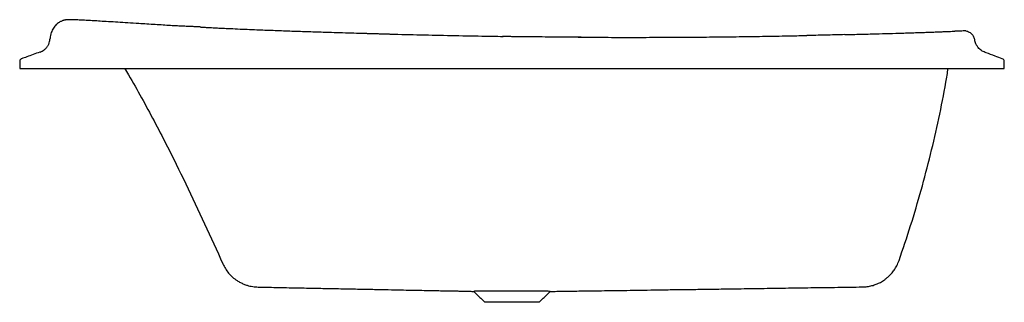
# Model space of a CAD drawing. Header units: millimetres. Extents: x 4745.65 to 4746.65, y 2475.31 to 2475.6.
import ezdxf

# ---------------------------------------------------------------- set-up
doc = ezdxf.new("R2010")
doc.units = ezdxf.units.MM
doc.layers.add('SANINDUSA', color=3, linetype='Continuous')

msp = doc.modelspace()

# ---------------------------------------------------------------- linework, layer by layer
at = {"layer": 'SANINDUSA'}
for p, q in [((4745.6467, 2475.5578), (4745.6467, 2475.5514)), ((4746.1467, 2475.3135), (4746.1191, 2475.3135)), ((4746.1744, 2475.3135), (4746.1467, 2475.3135))]:
    msp.add_line(p, q, dxfattribs=at)
msp.add_arc((4746.6437, 2475.5584), 0.00298, 359.8519, 70.3269, dxfattribs=at)
for points, knots in [([(4745.8299, 2475.5935), (4745.8292, 2475.5935), (4745.8268, 2475.5936), (4745.8229, 2475.5938), (4745.818, 2475.594), (4745.8127, 2475.5942), (4745.8066, 2475.5945), (4745.7996, 2475.5949), (4745.792, 2475.5954), (4745.784, 2475.5959), (4745.7759, 2475.5964), (4745.7665, 2475.597), (4745.7565, 2475.5976), (4745.7462, 2475.5983), (4745.7368, 2475.5988), (4745.7287, 2475.5993), (4745.7216, 2475.5998), (4745.7154, 2475.6001), (4745.7095, 2475.6004), (4745.7042, 2475.6007), (4745.7004, 2475.6008), (4745.6979, 2475.6009), (4745.6965, 2475.6009), (4745.6951, 2475.6008), (4745.6939, 2475.6007), (4745.6929, 2475.6005), (4745.6918, 2475.6003), (4745.6906, 2475.6), (4745.6895, 2475.5995), (4745.6881, 2475.5989), (4745.6867, 2475.5981), (4745.6853, 2475.597), (4745.6838, 2475.5958), (4745.6824, 2475.5942), (4745.681, 2475.5924), (4745.6797, 2475.5901), (4745.6787, 2475.5877), (4745.6779, 2475.5849), (4745.6778, 2475.5828), (4745.6775, 2475.5818)], [0, 0, 0, 0, 0.0089812, 0.0294955, 0.0487072, 0.070469, 0.0977824, 0.1289202, 0.1634648, 0.2014018, 0.2427094, 0.2843128, 0.3453317, 0.4050497, 0.4639908, 0.5225124, 0.5709553, 0.6218449, 0.6754606, 0.7322237, 0.7920287, 0.8176804, 0.8417908, 0.8623068, 0.8753991, 0.8865917, 0.8959813, 0.9037373, 0.9101729, 0.915846, 0.9217752, 0.9300128, 0.9369822, 0.9451601, 0.9555713, 0.9650278, 0.9757376, 0.9874875, 1, 1, 1, 1]), ([(4745.8299, 2475.5935), (4745.8304, 2475.5934), (4745.8314, 2475.5934), (4745.8331, 2475.5933), (4745.8351, 2475.5932), (4745.8373, 2475.593), (4745.8395, 2475.5929), (4745.842, 2475.5928), (4745.8447, 2475.5926), (4745.8477, 2475.5925), (4745.851, 2475.5923), (4745.8546, 2475.5921), (4745.8603, 2475.5919), (4745.868, 2475.5915), (4745.8778, 2475.5911), (4745.8898, 2475.5906), (4745.9042, 2475.5901), (4745.9212, 2475.5894), (4745.9381, 2475.5889), (4745.9531, 2475.5884), (4745.9662, 2475.588), (4745.9776, 2475.5876), (4745.9883, 2475.5873), (4745.9956, 2475.5871), (4745.9995, 2475.587), (4746.0006, 2475.5869), (4746.0016, 2475.5869), (4746.0027, 2475.5869), (4746.0038, 2475.5869), (4746.0049, 2475.5868), (4746.0072, 2475.5868), (4746.0106, 2475.5867), (4746.0146, 2475.5865), (4746.0177, 2475.5865), (4746.0199, 2475.5864), (4746.0214, 2475.5864), (4746.0223, 2475.5863), (4746.0229, 2475.5863), (4746.023, 2475.5863)], [0, 0, 0, 0, 0.00727, 0.016805, 0.027554, 0.039404, 0.050787, 0.062584, 0.080137, 0.093057, 0.110025, 0.131928, 0.149444, 0.201104, 0.252083, 0.302387, 0.38954, 0.476731, 0.565418, 0.651188, 0.709109, 0.767254, 0.825629, 0.874164, 0.879659, 0.885163, 0.890677, 0.8962, 0.901733, 0.907275, 0.912827, 0.937759, 0.958524, 0.975127, 0.984851, 0.992237, 0.997286, 1, 1, 1, 1]), ([(4745.6676, 2475.568), (4745.6683, 2475.5683), (4745.6689, 2475.5686), (4745.6696, 2475.5689), (4745.6702, 2475.5692), (4745.6709, 2475.5696), (4745.6715, 2475.5701), (4745.6718, 2475.5703), (4745.6721, 2475.5706), (4745.6724, 2475.5708), (4745.6727, 2475.5711), (4745.6729, 2475.5713), (4745.6732, 2475.5716), (4745.6735, 2475.5719), (4745.6737, 2475.5722), (4745.674, 2475.5725), (4745.6742, 2475.5727), (4745.6745, 2475.5731), (4745.6747, 2475.5734), (4745.6749, 2475.5737), (4745.6751, 2475.574), (4745.6754, 2475.5743), (4745.6756, 2475.5747), (4745.6757, 2475.575), (4745.6759, 2475.5754), (4745.6761, 2475.5757), (4745.6762, 2475.576), (4745.6764, 2475.5764), (4745.6765, 2475.5768), (4745.6767, 2475.5771), (4745.6768, 2475.5775), (4745.677, 2475.5782), (4745.6772, 2475.5789), (4745.6773, 2475.5797), (4745.6774, 2475.5804), (4745.6775, 2475.5811), (4745.6775, 2475.5818), (4745.6775, 2475.5818), (4745.6775, 2475.5818), (4745.6775, 2475.5818)], [-0.0000164, -0.0000164, -0.0000164, -0.0000164, 0.1249438, 0.1249438, 0.1249438, 0.2499438, 0.2499438, 0.2499438, 0.3124438, 0.3124438, 0.3124438, 0.3749438, 0.3749438, 0.3749438, 0.4374438, 0.4374438, 0.4374438, 0.4999438, 0.4999438, 0.4999438, 0.5624438, 0.5624438, 0.5624438, 0.6249438, 0.6249438, 0.6249438, 0.6874438, 0.6874438, 0.6874438, 0.7499438, 0.7499438, 0.7499438, 0.8749438, 0.8749438, 0.8749438, 0.9999438, 0.9999438, 0.9999438, 0.9999602, 0.9999602, 0.9999602, 0.9999602]), ([(4746.023, 2475.5863), (4746.0334, 2475.586), (4746.054, 2475.5855), (4746.085, 2475.5848), (4746.1129, 2475.5843), (4746.1305, 2475.584), (4746.1377, 2475.5839)], [0, 0, 0, 0, 0.270828, 0.540604, 0.812344, 1, 1, 1, 1]), ([(4746.1467, 2475.5836), (4746.1451, 2475.5837), (4746.1419, 2475.5838), (4746.1388, 2475.5839), (4746.1372, 2475.5839)], [0, 0, 0, 0, 0.500043, 1, 1, 1, 1]), ([(4746.2169, 2475.5831), (4746.2138, 2475.5831), (4746.2074, 2475.5831), (4746.1972, 2475.5832), (4746.186, 2475.5832), (4746.1739, 2475.5833), (4746.1607, 2475.5835), (4746.1515, 2475.5836), (4746.1467, 2475.5836)], [0, 0, 0, 0, 0.131421, 0.276831, 0.436304, 0.609923, 0.797783, 1, 1, 1, 1]), ([(4746.2138, 2475.5831), (4746.2175, 2475.5831), (4746.2299, 2475.583), (4746.2508, 2475.5829), (4746.2766, 2475.5829), (4746.3019, 2475.583), (4746.3264, 2475.5831), (4746.3505, 2475.5833), (4746.3744, 2475.5836), (4746.3981, 2475.5839), (4746.4192, 2475.5843), (4746.436, 2475.5846), (4746.4451, 2475.5848), (4746.4461, 2475.5848)], [0, 0, 0, 0, 0.046079, 0.153974, 0.260877, 0.369239, 0.470998, 0.571057, 0.675097, 0.777503, 0.877255, 0.952423, 1, 1, 1, 1]), ([(4746.4849, 2475.5857), (4746.4815, 2475.5856), (4746.475, 2475.5854), (4746.4651, 2475.5851), (4746.4555, 2475.585), (4746.4492, 2475.5848), (4746.4461, 2475.5848)], [0, 0, 0, 0, 0.272616, 0.530096, 0.772509, 1, 1, 1, 1]), ([(4746.4849, 2475.5857), (4746.4903, 2475.5858), (4746.5008, 2475.5861), (4746.5158, 2475.5865), (4746.5298, 2475.5869), (4746.541, 2475.5872), (4746.5498, 2475.5875), (4746.5565, 2475.5877), (4746.5627, 2475.5879), (4746.5686, 2475.5881), (4746.574, 2475.5883), (4746.5791, 2475.5885), (4746.5837, 2475.5887), (4746.588, 2475.5888), (4746.592, 2475.589), (4746.5948, 2475.5891), (4746.596, 2475.5891), (4746.5965, 2475.5891)], [0, 0, 0, 0, 0.1173706, 0.230126, 0.3385447, 0.4429402, 0.502664, 0.5608067, 0.6174536, 0.6726965, 0.7266347, 0.7793748, 0.8310308, 0.881724, 0.9367052, 0.9904982, 1, 1, 1, 1]), ([(4746.6076, 2475.5894), (4746.6075, 2475.5894), (4746.6074, 2475.5894), (4746.6065, 2475.5894), (4746.6049, 2475.5894), (4746.6023, 2475.5893), (4746.5996, 2475.5892), (4746.5972, 2475.5891), (4746.5965, 2475.5891)], [0, 0, 0, 0, 0.114614, 0.29534, 0.475942, 0.657592, 0.900694, 1, 1, 1, 1]), ([(4746.6076, 2475.5894), (4746.6082, 2475.5894), (4746.6088, 2475.5893), (4746.61, 2475.5888), (4746.6112, 2475.5884), (4746.6127, 2475.5873), (4746.6141, 2475.586), (4746.6152, 2475.5844), (4746.6159, 2475.5827), (4746.6162, 2475.5816), (4746.6163, 2475.581)], [0, 0, 0, 0, 0.145312, 0.146891, 0.287578, 0.433287, 0.579902, 0.724792, 0.865506, 1, 1, 1, 1]), ([(4746.6163, 2475.581), (4746.6166, 2475.5795), (4746.6171, 2475.5771), (4746.6185, 2475.575), (4746.619, 2475.5742)], [0, 0, 0, 0, 0.603964, 1, 1, 1, 1]), ([(4746.6272, 2475.5676), (4746.6266, 2475.5679), (4746.6253, 2475.5684), (4746.6234, 2475.5695), (4746.6217, 2475.5709), (4746.6205, 2475.572), (4746.62, 2475.5727), (4746.619, 2475.5742)], [0, 0, 0, 0, 0.241201, 0.483906, 0.72839, 0.974997, 1, 1, 1, 1]), ([(4745.6487, 2475.5612), (4745.6484, 2475.561), (4745.6479, 2475.5608), (4745.6472, 2475.5601), (4745.6468, 2475.5593), (4745.6467, 2475.5587), (4745.6467, 2475.5584)], [0, 0, 0, 0, 0.246649, 0.499955, 0.753286, 1, 1, 1, 1]), ([(4745.6671, 2475.568), (4745.6671, 2475.5679), (4745.6648, 2475.5671), (4745.6604, 2475.5655), (4745.6543, 2475.5632), (4745.6504, 2475.5618), (4745.6487, 2475.5612)], [0, 0, 0, 0, 0.005811, 0.357609, 0.717211, 1, 1, 1, 1]), ([(4746.6447, 2475.5612), (4746.6423, 2475.5621), (4746.6368, 2475.5641), (4746.6309, 2475.5662), (4746.6276, 2475.5675), (4746.6272, 2475.5676)], [0, 0, 0, 0, 0.425914, 0.937795, 1, 1, 1, 1]), ([(4745.6467, 2475.5583), (4745.6467, 2475.5583), (4745.6467, 2475.5582), (4745.6467, 2475.558), (4745.6467, 2475.5579), (4745.6467, 2475.5578), (4745.6467, 2475.5578)], [0, 0, 0, 0, 0.466666, 0.644444, 0.822222, 1, 1, 1, 1]), ([(4745.6467, 2475.5514), (4745.6467, 2475.5514), (4745.6472, 2475.5514), (4745.6495, 2475.5514), (4745.6532, 2475.5514), (4745.6582, 2475.5514), (4745.6643, 2475.5514), (4745.6713, 2475.5514), (4745.6789, 2475.5514), (4745.6841, 2475.5514), (4745.7634, 2475.5514), (4745.9167, 2475.5514), (4746.1467, 2475.5514), (4746.3767, 2475.5514), (4746.53, 2475.5514), (4746.6093, 2475.5514), (4746.6146, 2475.5514), (4746.6221, 2475.5514), (4746.6291, 2475.5514), (4746.6352, 2475.5514), (4746.6402, 2475.5514), (4746.6439, 2475.5514), (4746.6462, 2475.5514), (4746.6467, 2475.5514), (4746.6467, 2475.5514), (4746.6467, 2475.5514), (4746.6467, 2475.5514)], [0, 0, 0, 0, 0.0026793, 0.0053587, 0.008038, 0.0107173, 0.0133966, 0.016076, 0.0187553, 0.0214346, 0.0214346, 0.0998974, 0.1783601, 0.2568228, 0.3352856, 0.3352856, 0.3379649, 0.3406442, 0.3433236, 0.3460029, 0.3486822, 0.3513615, 0.3540409, 0.3567202, 0.3567202, 0.359375, 0.359375, 0.359375, 0.359375]), ([(4745.753, 2475.5514), (4745.7544, 2475.5492), (4745.7605, 2475.5394), (4745.7705, 2475.5215), (4745.7833, 2475.4979), (4745.7984, 2475.4688), (4745.8155, 2475.434), (4745.8346, 2475.3934), (4745.8469, 2475.3662), (4745.8531, 2475.3525)], [0, 0, 0, 0, 0.034983, 0.15539, 0.275963, 0.396552, 0.597538, 0.798662, 1, 1, 1, 1]), ([(4746.5398, 2475.3559), (4746.5438, 2475.3678), (4746.5518, 2475.3915), (4746.5624, 2475.4275), (4746.572, 2475.4638), (4746.5803, 2475.5003), (4746.5862, 2475.5296), (4746.589, 2475.5467), (4746.5897, 2475.5514)], [0, 0, 0, 0, 0.185773, 0.371457, 0.557098, 0.742739, 0.928426, 1, 1, 1, 1]), ([(4746.6467, 2475.5514), (4746.6467, 2475.5527), (4746.6467, 2475.5547), (4746.6467, 2475.5568), (4746.6467, 2475.5581)], [0, 0, 0, 0, 0.597269, 1, 1, 1, 1]), ([(4745.8531, 2475.3525), (4745.8539, 2475.3509), (4745.8555, 2475.3476), (4745.8589, 2475.3431), (4745.8628, 2475.339), (4745.8669, 2475.3359), (4745.8708, 2475.3336), (4745.8742, 2475.332), (4745.8775, 2475.3308), (4745.8806, 2475.33), (4745.8843, 2475.3293), (4745.887, 2475.3291), (4745.8888, 2475.329)], [0, 0, 0, 0, 0.119083, 0.241777, 0.366999, 0.493541, 0.578154, 0.662443, 0.745754, 0.808036, 0.871301, 1, 1, 1, 1]), ([(4746.5025, 2475.3291), (4746.5042, 2475.3292), (4746.5075, 2475.3293), (4746.5122, 2475.3303), (4746.5167, 2475.3318), (4746.5202, 2475.3334), (4746.523, 2475.335), (4746.5251, 2475.3364), (4746.5273, 2475.3381), (4746.5297, 2475.3402), (4746.5323, 2475.3429), (4746.535, 2475.3464), (4746.5377, 2475.3508), (4746.5391, 2475.3542), (4746.5398, 2475.3559)], [0, 0, 0, 0, 0.10277, 0.202411, 0.297904, 0.391087, 0.440858, 0.493128, 0.547801, 0.609136, 0.685909, 0.777638, 0.883002, 1, 1, 1, 1]), ([(4745.8888, 2475.329), (4745.8949, 2475.3289), (4745.908, 2475.3286), (4745.9277, 2475.3282), (4745.9474, 2475.3278), (4745.9659, 2475.3275), (4745.9832, 2475.3271), (4745.9993, 2475.3268), (4746.014, 2475.3265), (4746.0272, 2475.3262), (4746.039, 2475.326), (4746.0498, 2475.3258), (4746.0595, 2475.3256), (4746.0681, 2475.3254), (4746.0757, 2475.3253), (4746.0821, 2475.3251), (4746.0873, 2475.325), (4746.0916, 2475.325), (4746.0955, 2475.3249), (4746.0995, 2475.3248), (4746.1037, 2475.3247), (4746.1066, 2475.3246), (4746.108, 2475.3246)], [0, 0, 0, 0, 0.0835212, 0.1789169, 0.2688056, 0.3531875, 0.432063, 0.5054324, 0.5732961, 0.6321164, 0.6860647, 0.735142, 0.7793492, 0.8186878, 0.85316, 0.8827692, 0.9056435, 0.924443, 0.9415732, 0.9600774, 0.9800074, 1, 1, 1, 1]), ([(4746.1467, 2475.3248), (4746.1448, 2475.3248), (4746.1409, 2475.3248), (4746.1351, 2475.3248), (4746.1292, 2475.3248), (4746.1236, 2475.3247), (4746.1186, 2475.3247), (4746.1145, 2475.3247), (4746.1112, 2475.3247), (4746.1091, 2475.3247), (4746.1079, 2475.3246), (4746.108, 2475.3246), (4746.108, 2475.3246)], [0, 0, 0, 0, 0.09371, 0.189539, 0.295097, 0.40371, 0.509346, 0.618057, 0.723482, 0.831964, 0.937452, 1, 1, 1, 1]), ([(4746.1854, 2475.3246), (4746.1854, 2475.3246), (4746.1855, 2475.3246), (4746.1845, 2475.3246), (4746.1824, 2475.3247), (4746.1792, 2475.3247), (4746.1752, 2475.3247), (4746.1703, 2475.3247), (4746.1648, 2475.3247), (4746.1587, 2475.3248), (4746.1526, 2475.3248), (4746.1486, 2475.3248), (4746.1467, 2475.3248)], [0, 0, 0, 0, 0.04704, 0.154755, 0.26568, 0.37185, 0.48116, 0.586377, 0.694625, 0.800173, 0.908777, 1, 1, 1, 1]), ([(4746.1853, 2475.3246), (4746.1871, 2475.3246), (4746.1899, 2475.3246), (4746.194, 2475.3247), (4746.1976, 2475.3247), (4746.2018, 2475.3248), (4746.2075, 2475.3249), (4746.2149, 2475.325), (4746.2243, 2475.3251), (4746.235, 2475.3253), (4746.247, 2475.3254), (4746.26, 2475.3256), (4746.2737, 2475.3258), (4746.2881, 2475.326), (4746.3037, 2475.3263), (4746.3203, 2475.3265), (4746.3381, 2475.3267), (4746.357, 2475.327), (4746.3777, 2475.3273), (4746.4003, 2475.3276), (4746.4249, 2475.328), (4746.4508, 2475.3284), (4746.4768, 2475.3287), (4746.4942, 2475.329), (4746.5025, 2475.3291)], [0, 0, 0, 0, 0.016859, 0.027139, 0.038257, 0.051433, 0.066673, 0.092022, 0.121586, 0.155365, 0.193363, 0.23558, 0.277621, 0.323149, 0.372165, 0.424669, 0.480662, 0.540143, 0.603113, 0.676409, 0.753927, 0.835666, 0.921628, 1, 1, 1, 1])]:
    msp.add_open_spline(points, degree=3, knots=knots, dxfattribs=at)
for points in [[(4746.1079, 2475.3246), (4746.1191, 2475.3135)], [(4746.1744, 2475.3135), (4746.1854, 2475.3245)]]:
    msp.add_open_spline(points, degree=1, dxfattribs=at)

doc.saveas('drawing.dxf')
